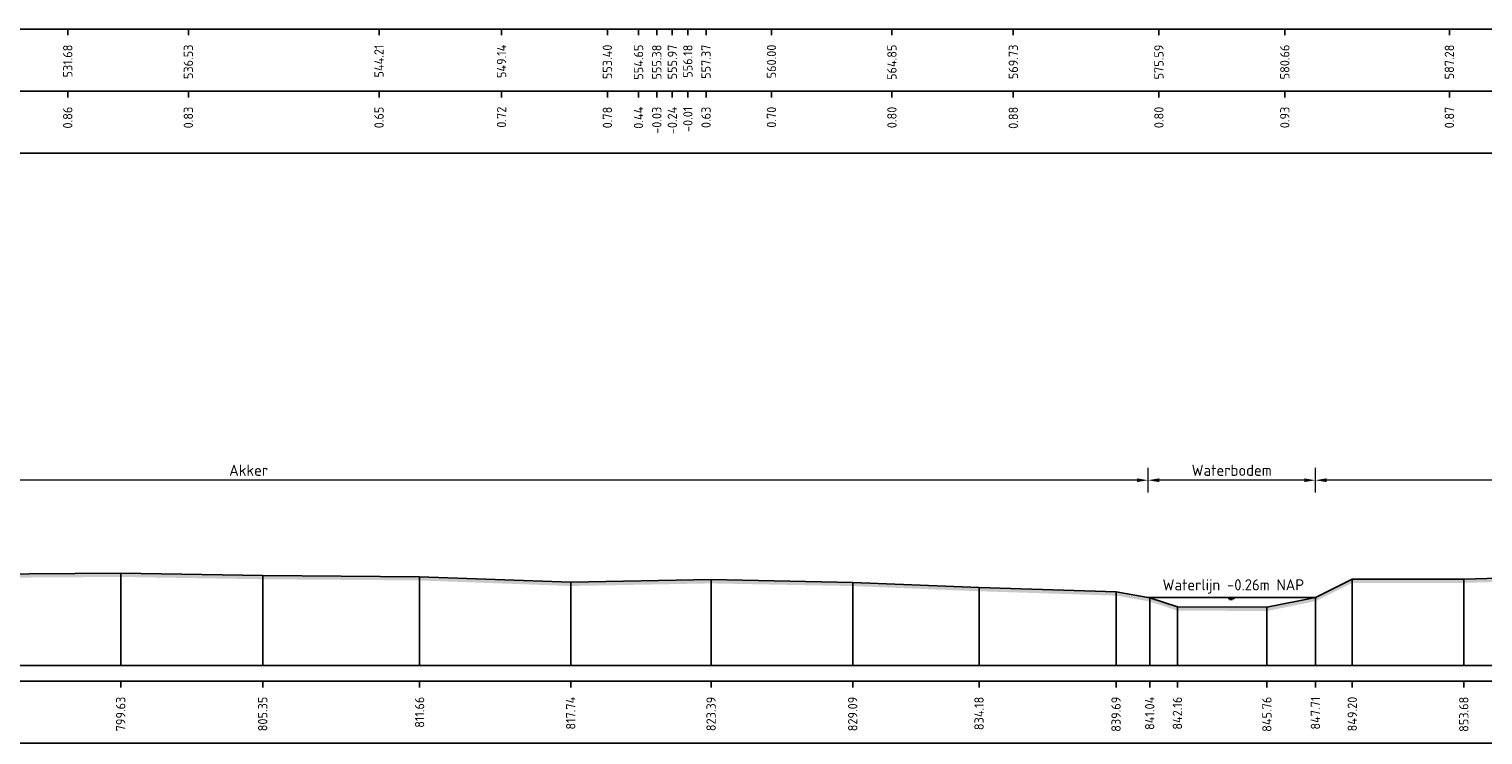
# Model space of a CAD drawing. Header units: metres. Extents: x 128583 to 136452, y 412329 to 415128.
# Tile 157 of 256: x 134681 to 134739, y 414718 to 414747. Entities that reach past the tile are written whole.
import ezdxf
from ezdxf.enums import TextEntityAlignment as Align

# ---------------------------------------------------------------- set-up
doc = ezdxf.new("R2010")
doc.units = ezdxf.units.M
doc.header["$PDMODE"] = 35
doc.header["$PDSIZE"] = 0.075
for name, color, linetype, lineweight in [('X-ME-AL-PROFIEL_HUIDIG MAAIVELD-GD', 8, 'Continuous', 0), ('X-XX-AL-DETAIL1-M', 7, 'Continuous', 18), ('X-XX-AL-NAP-T18', 7, 'Continuous', 18)]:
    doc.layers.add(name, color=color, linetype=linetype, lineweight=lineweight)
for name, color, linetype in [('X-ME-AL-PROFIEL_MAAIVELD-GD', 8, 'Continuous'), ('X-ME-AL-PROFIEL_WATERLIJN-GD', 150, 'Continuous'), ('X-ME-AL-PROFIELRASTER-S', 7, 'Continuous')]:
    doc.layers.add(name, color=color, linetype=linetype)
doc.styles.add('NLCS-ISO-ANNOTATIEF-T18', font='NLCS-ISO.ttf', dxfattribs={"height": 1.8})
doc.styles.add('NLCS-ISO-ANNOTATIVE-T18', font='NLCS-ISO.ttf', dxfattribs={"height": 1.8})
doc.dimstyles.new('NLCS-ANNOTATIEF-T18-PIJL_L2_H0', dxfattribs={"dimtxt": 2.5, "dimasz": 1.8, "dimexe": 2, "dimexo": 2, "dimgap": 0.7, "dimtad": 1, "dimzin": 0, "dimdsep": 46, "dimtxsty": 'NLCS-ISO-ANNOTATIEF-T18', "dimcen": 0, "dimdle": 2, "dimclrd": 256, "dimclre": 256, "dimclrt": 10, "dimaunit": 2, "dimadec": 0, "dimazin": 0, "dimtfac": 1, "dimtdec": 3, "dimtofl": 0, "dimtmove": 0, "dimatfit": 3, "dimfxl": 2, "dimfxlon": 1, "dimtfillclr": 256, "dimtolj": 1, "dimtzin": 0, "dimlwd": -1, "dimlwe": -1, "dimarcsym": 0})

# ---------------------------------------------------------------- blocks, each defined once
blk = doc.blocks.new('SAL-PROFIELRASTER_BALK_EIND1-D')
at = {"color": 0, "linetype": 'ByBlock', "lineweight": -2, "flags": 128}
for points in [[(0, 0), (1, 0)], [(0, -2.5), (1, -2.5)], [(0, -12.5), (1, -12.5)]]:
    blk.add_lwpolyline(points, dxfattribs=at)
blk = doc.blocks.new('SAL-PROFIELRASTER_BALK_DATA-D')
at = {"color": 0, "linetype": 'ByBlock', "lineweight": -2}
blk.add_lwpolyline([(0, -3.5), (0, -2.5)], dxfattribs=at)
at = {"color": 0, "linetype": 'ByBlock', "lineweight": -2, "style": 'NLCS-ISO-ANNOTATIVE-T18'}
blk.add_attdef('GETAL', text='', height=1.5, rotation=90, dxfattribs=at).set_placement((0.75, -5), align=Align.RIGHT)
blk = doc.blocks.new('SAL-PROFIELRASTER_AANHAAL-D')
at = {"color": 9, "linetype": 'ByBlock', "lineweight": -2, "flags": 128}
blk.add_lwpolyline([(0, 1), (0, 0)], dxfattribs=at)
blk = doc.blocks.new('*D241')
at = {"layer": 'Defpoints', "color": 0, "transparency": 16777216}
for p in [(134653.367, 414728.359), (134653.367, 414723.684), (134725.753, 414723.637)]:
    blk.add_point(p, dxfattribs=at)
at = {"layer": 'X-XX-AL-DETAIL1-M', "transparency": 16777216}
for p, q in [((134653.367, 414727.859), (134653.367, 414728.859)), ((134725.753, 414727.859), (134725.753, 414728.859)), ((134725.303, 414728.359), (134653.817, 414728.359))]:
    blk.add_line(p, q, dxfattribs=at)
for points in [[(134653.817, 414728.434), (134653.817, 414728.284), (134653.367, 414728.359)], [(134725.303, 414728.434), (134725.303, 414728.284), (134725.753, 414728.359)]]:
    blk.add_solid(points, dxfattribs=at)
at = {"layer": 'X-XX-AL-DETAIL1-M', "color": 10, "transparency": 16777216, "insert": (134689.56, 414728.759), "char_height": 0.45, "attachment_point": 5, "style": 'NLCS-ISO-ANNOTATIEF-T18'}
blk.add_mtext('\\A1;Akker', dxfattribs=at)
blk = doc.blocks.new('*D242')
at = {"layer": 'Defpoints', "color": 0, "transparency": 16777216}
for p in [(134725.753, 414728.359), (134725.753, 414723.637), (134732.489, 414723.637)]:
    blk.add_point(p, dxfattribs=at)
at = {"layer": 'X-XX-AL-DETAIL1-M', "transparency": 16777216}
for p, q in [((134725.753, 414727.859), (134725.753, 414728.859)), ((134732.489, 414727.859), (134732.489, 414728.859)), ((134732.039, 414728.359), (134726.203, 414728.359))]:
    blk.add_line(p, q, dxfattribs=at)
for points in [[(134726.203, 414728.434), (134726.203, 414728.284), (134725.753, 414728.359)], [(134732.039, 414728.434), (134732.039, 414728.284), (134732.489, 414728.359)]]:
    blk.add_solid(points, dxfattribs=at)
at = {"layer": 'X-XX-AL-DETAIL1-M', "color": 10, "transparency": 16777216, "insert": (134729.121, 414728.759), "char_height": 0.45, "attachment_point": 5, "style": 'NLCS-ISO-ANNOTATIEF-T18'}
blk.add_mtext('\\A1;Waterbodem', dxfattribs=at)
blk = doc.blocks.new('*D243')
at = {"layer": 'Defpoints', "color": 0, "transparency": 16777216}
for p in [(134732.489, 414728.359), (134732.489, 414723.637), (134850.021, 414723.88)]:
    blk.add_point(p, dxfattribs=at)
at = {"layer": 'X-XX-AL-DETAIL1-M', "transparency": 16777216}
for p, q in [((134732.489, 414727.859), (134732.489, 414728.859)), ((134850.021, 414727.859), (134850.021, 414728.859)), ((134849.571, 414728.359), (134732.939, 414728.359))]:
    blk.add_line(p, q, dxfattribs=at)
for points in [[(134732.939, 414728.434), (134732.939, 414728.284), (134732.489, 414728.359)], [(134849.571, 414728.434), (134849.571, 414728.284), (134850.021, 414728.359)]]:
    blk.add_solid(points, dxfattribs=at)
at = {"layer": 'X-XX-AL-DETAIL1-M', "color": 10, "transparency": 16777216, "insert": (134791.255, 414728.759), "char_height": 0.45, "attachment_point": 5, "style": 'NLCS-ISO-ANNOTATIEF-T18'}
blk.add_mtext('\\A1;Gras', dxfattribs=at)
blk = doc.blocks.new('SAL-PROFIELRASTER_BALK_EIND2-D')
at = {"color": 0, "linetype": 'ByBlock', "lineweight": -2}
blk.add_line((1, -12.5), (0, -12.5), dxfattribs=at)

msp = doc.modelspace()

# ---------------------------------------------------------------- hatches: boundary and pattern name
at = {"layer": 'X-ME-AL-PROFIEL_HUIDIG MAAIVELD-GD'}
h = msp.add_hatch(dxfattribs=at)
h.set_pattern_fill('AGR-MAAIVELD', color=256, scale=0.1, pattern_type=2)
h.set_pattern_definition([(45, (-1061.1549, -108.34435), (-0.5000001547, 0.5000001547), []), (45, (-1061.2263, -108.2729), (0, 1.0000003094), [0.707107, -0.707107]), (45, (-1061.29775, -108.2015), (0, 1.0000003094), [0.707107, -0.707107]), (45, (-1061.3702, -108.1291), (0, 1.0000003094), [0.707107, -0.707107]), (45, (-1061.4406, -108.05864), (0, 1.0000003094), [0.707107, -0.707107]), (45, (-1061.512, -107.9872), (0, 1.0000003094), [0.707107, -0.707107]), (45, (-1061.58346, -107.9158), (0, 1.0000003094), [0.707107, -0.707107]), (315, (-1061.1549, -108.34435), (0.5000001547, 0.5000001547), []), (315, (-1061.08346, -108.2729), (1.0000003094, -3e-16), [0.707107, -0.707107]), (315, (-1061.012, -108.2015), (1.0000003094, -3e-16), [0.707107, -0.707107]), (315, (-1060.9396, -108.1291), (1.0000003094, -3e-16), [0.707107, -0.707107]), (315, (-1060.8692, -108.05864), (1.0000003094, -3e-16), [0.707107, -0.707107]), (315, (-1060.79775, -107.9872), (1.0000003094, -3e-16), [0.707107, -0.707107]), (315, (-1060.7263, -107.9158), (1.0000003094, -3e-16), [0.707107, -0.707107])])
h.paths.add_polyline_path([(135390.331, 414726.739), (135390.331, 414726.589), (135388.847, 414726.398), (135386.852, 414725.968), (135383.517, 414725.573), (135380.151, 414725.062), (135376.72, 414724.781), (135375.961, 414724.278), (135375.36, 414723.632), (135374.894, 414723.248), (135374.444, 414723.251), (135374.178, 414723.617), (135373.273, 414724.471), (135369.953, 414724.772), (135365.742, 414724.782), (135362.37, 414724.695), (135356.996, 414724.862), (135352.091, 414724.826), (135347.404, 414724.854), (135342.348, 414724.841), (135337.603, 414724.892), (135333.017, 414724.88), (135327.402, 414724.814), (135323.141, 414724.774), (135318.1, 414724.697), (135313.459, 414724.671), (135308.998, 414724.701), (135304.663, 414724.732), (135299.597, 414724.644), (135295.476, 414724.606), (135291.037, 414724.633), (135286.177, 414724.68), (135281.783, 414724.634), (135278.246, 414724.504), (135273.646, 414724.473), (135269.93, 414724.484), (135264.973, 414724.632), (135260.133, 414724.696), (135255.195, 414724.662), (135249.746, 414724.753), (135245.424, 414724.558), (135239.597, 414724.717), (135234.505, 414724.738), (135229.613, 414724.683), (135225.312, 414724.645), (135220.302, 414724.646), (135215.903, 414724.504), (135211.291, 414724.623), (135207.296, 414724.54), (135201.987, 414724.698), (135197.203, 414724.639), (135191.267, 414724.532), (135186.925, 414724.298), (135180.271, 414724.35), (135175.61, 414723.924), (135171.736, 414723.477), (135169.032, 414723.276), (135166.794, 414723.476), (135163.224, 414724.365), (135158.486, 414724.389), (135153.52, 414724.423), (135147.637, 414724.498), (135142.719, 414724.493), (135137.354, 414724.564), (135132.543, 414724.577), (135126.943, 414724.643), (135122.84, 414724.501), (135116.933, 414724.493), (135111.121, 414724.605), (135105.021, 414724.591), (135100.057, 414724.518), (135094.054, 414724.58), (135089.126, 414724.37), (135084.153, 414724.344), (135081.354, 414724.19), (135080.521, 414723.82), (135080.036, 414723.514), (135079.631, 414723.493), (135079.184, 414723.822), (135078.1, 414724.388), (135073.984, 414724.462), (135069.079, 414724.36), (135063.828, 414724.487), (135058.806, 414724.383), (135052.592, 414724.601), (135047.379, 414724.483), (135041.357, 414724.611), (135035.415, 414724.671), (135029.131, 414724.746), (135023.927, 414724.627), (135017.566, 414724.715), (135011.258, 414724.702), (135005.944, 414724.511), (134999.51, 414724.59), (134993.088, 414724.568), (134986.906, 414724.536), (134981.646, 414724.5), (134975.574, 414724.459), (134971.252, 414724.353), (134970.537, 414724.103), (134970.046, 414723.763), (134969.548, 414723.568), (134969.198, 414723.754), (134967.811, 414724.317), (134963.354, 414724.379), (134957.348, 414724.479), (134951.06, 414724.549), (134945.022, 414724.586), (134938.418, 414724.636), (134932.058, 414724.711), (134927.052, 414724.625), (134920.331, 414724.778), (134915.275, 414724.551), (134910.174, 414724.667), (134904.472, 414724.815), (134898.931, 414724.754), (134892.869, 414724.756), (134887.361, 414724.718), (134882.457, 414724.495), (134876.027, 414724.544), (134869.823, 414724.61), (134863.316, 414724.566), (134857.774, 414724.478), (134851.869, 414724.309), (134851.351, 414724.065), (134851.178, 414723.73), (134850.829, 414723.561), (134850.199, 414723.545), (134850.021, 414723.73), (134849.128, 414724.247), (134843.88, 414724.35), (134838.536, 414724.469), (134832.561, 414724.473), (134827.393, 414724.429), (134820.676, 414724.567), (134814.533, 414724.551), (134808.485, 414724.667), (134805.42, 414724.492), (134802.898, 414724.505), (134799.938, 414724.605), (134793.356, 414724.475), (134786.531, 414724.605), (134780.78, 414724.389), (134774.673, 414724.449), (134767.832, 414724.559), (134762.092, 414724.447), (134760.176, 414724.228), (134756.711, 414724.431), (134750.57, 414724.259), (134743.155, 414724.357), (134738.461, 414724.227), (134733.972, 414724.228), (134732.489, 414723.487), (134730.537, 414723.093), (134726.934, 414723.112), (134725.821, 414723.475), (134724.465, 414723.713), (134718.952, 414723.89), (134713.867, 414724.098), (134708.169, 414724.206), (134702.518, 414724.101), (134696.437, 414724.325), (134690.122, 414724.373), (134684.407, 414724.466), (134678.863, 414724.431), (134672.114, 414724.494), (134666.901, 414724.467), (134660.859, 414724.525), (134658.282, 414724.362), (134654.15, 414724.361), (134653.342, 414723.507), (134652.82, 414723.412), (134652.473, 414723.534), (134651.629, 414724.337), (134646.021, 414724.664), (134640.549, 414724.688), (134635.164, 414724.657), (134629.195, 414724.69), (134623.325, 414724.676), (134616.804, 414724.699), (134610.833, 414724.654), (134605.128, 414724.645), (134598.925, 414724.613), (134594.087, 414724.527), (134589.368, 414724.425), (134585.308, 414724.325), (134584.47, 414723.607), (134583.595, 414723.22), (134583.121, 414723.219), (134582.857, 414723.577), (134581.59, 414724.34), (134577.919, 414724.542), (134572.487, 414724.551), (134566.619, 414724.585), (134560.824, 414724.549), (134555.428, 414724.54), (134548.781, 414724.692), (134543.587, 414724.603), (134538.323, 414724.569), (134532.958, 414724.433), (134526.049, 414724.675), (134520.553, 414724.597), (134516.819, 414724.4), (134513.872, 414724.223), (134513.351, 414723.472), (134512.676, 414723.323), (134512.35, 414723.324), (134511.73, 414723.482), (134510.908, 414724.351), (134505.674, 414724.572), (134500.172, 414724.674), (134493.996, 414724.706), (134489.287, 414724.666), (134484.348, 414724.598), (134478.378, 414724.53), (134472.058, 414724.613), (134465.436, 414724.677), (134460.368, 414724.544), (134454.509, 414724.628), (134449.625, 414724.546), (134444.778, 414724.443), (134442.142, 414724.371), (134440.954, 414723.73), (134440.746, 414723.503), (134440.162, 414723.718), (134439.426, 414724.188), (134438.173, 414724.528), (134433.914, 414724.468), (134428.982, 414724.391), (134421.309, 414724.577), (134416.455, 414724.608), (134412.505, 414724.479), (134411.109, 414724.047), (134410.307, 414723.926), (134407.515, 414724.543), (134402.267, 414724.598), (134396.245, 414724.398), (134391.768, 414724.349), (134387.07, 414724.602), (134381.772, 414724.596), (134374.855, 414724.553), (134373.51, 414724.26), (134372.407, 414723.68), (134372.044, 414723.452), (134371.744, 414723.667), (134370.919, 414724.171), (134369.865, 414724.482), (134365.704, 414724.57), (134362.214, 414724.408), (134358.501, 414724.626), (134353.935, 414724.593), (134350.634, 414724.112), (134348.174, 414724.422), (134342.886, 414724.626), (134337.926, 414724.595), (134334.421, 414724.403), (134331.051, 414724.578), (134327.332, 414724.562), (134321.147, 414724.52), (134317.129, 414724.191), (134313.712, 414724.62), (134310.276, 414724.395), (134305.508, 414724.612), (134302.056, 414724.4), (134300.305, 414724.159), (134299.829, 414723.604), (134299.193, 414723.437), (134298.919, 414723.599), (134298.392, 414723.981), (134297.179, 414724.568), (134291.085, 414724.631), (134287.909, 414724.336), (134282.763, 414724.61), (134278.116, 414724.641), (134274.807, 414724.192), (134271.011, 414724.622), (134265.087, 414724.603), (134261.855, 414724.441), (134258.361, 414724.625), (134251.09, 414724.663), (134248.026, 414724.202), (134244.443, 414724.618), (134239.114, 414724.551), (134232.973, 414724.699), (134227.567, 414724.515), (134226.266, 414724.039), (134225.721, 414723.463), (134225.231, 414723.269), (134224.829, 414723.268), (134224.576, 414723.457), (134223.855, 414724.144), (134222.782, 414724.568), (134218.519, 414724.667), (134214.837, 414724.588), (134209.161, 414724.672), (134204.352, 414724.425), (134198.113, 414724.649), (134191.277, 414724.666), (134187.426, 414724.153), (134183.821, 414724.636), (134180.835, 414724.557), (134176.775, 414724.67), (134174.565, 414724.529), (134171.849, 414724.661), (134164.845, 414724.617), (134161.212, 414724.236), (134158.111, 414724.587), (134153.143, 414724.702), (134148.746, 414724.659), (134144.254, 414724.722), (134138.423, 414724.695), (134135.881, 414724.436), (134134.58, 414723.479), (134134.211, 414723.236), (134133.897, 414723.231), (134133.654, 414723.483), (134132.543, 414724.364), (134129.113, 414724.501), (134124.69, 414724.561), (134119.632, 414724.496), (134113.038, 414724.648), (134108.106, 414724.578), (134102.836, 414724.472), (134096.749, 414724.528), (134091.468, 414724.289), (134090.934, 414724.005), (134090.719, 414724.011), (134090.076, 414724.376), (134085.543, 414724.537), (134081.252, 414724.586), (134075.807, 414724.566), (134070.013, 414724.539), (134064.171, 414724.529), (134058.975, 414724.491), (134054.002, 414724.403), (134052.466, 414724.244), (134051.667, 414723.479), (134051.417, 414723.197), (134050.955, 414723.187), (134050.818, 414723.466), (134049.571, 414724.208), (134044.341, 414724.64), (134038.886, 414724.649), (134034.428, 414724.476), (134028.844, 414724.542), (134025.113, 414724.421), (134024.629, 414724.072), (134024.238, 414723.909), (134024.032, 414723.929), (134023.679, 414724.085), (134022.999, 414724.402), (134016.323, 414724.518), (134010.999, 414724.599), (134005.633, 414724.596), (134001.84, 414724.404), (133998.511, 414724.228), (133998.15, 414723.995), (133997.216, 414724.292), (133992.536, 414724.508), (133985.665, 414724.567), (133980.964, 414724.545), (133974.384, 414724.298), (133973.752, 414723.497), (133972.991, 414723.242), (133972.387, 414723.247), (133971.993, 414723.475), (133970.679, 414724.288), (133970.535, 414724.291), (133965.266, 414724.477), (133959.375, 414724.563), (133953.674, 414724.544), (133947.772, 414724.373), (133940.923, 414724.555), (133935.101, 414724.526), (133930.223, 414724.408), (133924.833, 414724.466), (133919.06, 414724.441), (133913.211, 414724.507), (133907.411, 414724.539), (133901.76, 414724.528), (133896.152, 414724.602), (133890.126, 414724.572), (133884.777, 414724.719), (133884.777, 414724.869), (133890.126, 414724.722), (133896.152, 414724.752), (133901.76, 414724.678), (133907.411, 414724.689), (133913.211, 414724.657), (133919.06, 414724.591), (133924.833, 414724.616), (133930.223, 414724.558), (133935.101, 414724.676), (133940.923, 414724.705), (133947.772, 414724.523), (133953.674, 414724.694), (133959.375, 414724.713), (133965.266, 414724.627), (133970.535, 414724.441), (133970.679, 414724.438), (133971.993, 414723.625), (133972.387, 414723.397), (133972.991, 414723.392), (133973.752, 414723.647), (133974.384, 414724.448), (133980.964, 414724.695), (133985.665, 414724.717), (133992.536, 414724.658), (133997.216, 414724.442), (133998.15, 414724.145), (133998.511, 414724.378), (134001.84, 414724.554), (134005.633, 414724.746), (134010.999, 414724.749), (134016.323, 414724.668), (134022.999, 414724.552), (134023.679, 414724.235), (134024.032, 414724.079), (134024.238, 414724.059), (134024.629, 414724.222), (134025.113, 414724.571), (134028.844, 414724.692), (134034.428, 414724.626), (134038.886, 414724.799), (134044.341, 414724.79), (134049.571, 414724.358), (134050.818, 414723.616), (134050.955, 414723.337), (134051.417, 414723.347), (134051.667, 414723.629), (134052.466, 414724.394), (134054.002, 414724.553), (134058.975, 414724.641), (134064.171, 414724.679), (134070.013, 414724.689), (134075.807, 414724.716), (134081.252, 414724.736), (134085.543, 414724.687), (134090.076, 414724.526), (134090.719, 414724.161), (134090.934, 414724.155), (134091.468, 414724.439), (134096.749, 414724.678), (134102.836, 414724.622), (134108.106, 414724.728), (134113.038, 414724.798), (134119.632, 414724.646), (134124.69, 414724.711), (134129.113, 414724.651), (134132.543, 414724.514), (134133.654, 414723.633), (134133.897, 414723.381), (134134.211, 414723.386), (134134.58, 414723.629), (134135.881, 414724.586), (134138.423, 414724.845), (134144.254, 414724.872), (134148.746, 414724.809), (134153.143, 414724.852), (134158.111, 414724.737), (134161.212, 414724.386), (134164.845, 414724.767), (134171.849, 414724.811), (134174.565, 414724.679), (134176.775, 414724.82), (134180.835, 414724.707), (134183.821, 414724.786), (134187.426, 414724.303), (134191.277, 414724.816), (134198.113, 414724.799), (134204.352, 414724.575), (134209.161, 414724.822), (134214.837, 414724.738), (134218.519, 414724.817), (134222.782, 414724.718), (134223.855, 414724.294), (134224.576, 414723.607), (134224.829, 414723.418), (134225.231, 414723.419), (134225.721, 414723.613), (134226.266, 414724.189), (134227.567, 414724.665), (134232.973, 414724.849), (134239.114, 414724.701), (134244.443, 414724.768), (134248.026, 414724.352), (134251.09, 414724.813), (134258.361, 414724.775), (134261.855, 414724.591), (134265.087, 414724.753), (134271.011, 414724.772), (134274.807, 414724.342), (134278.116, 414724.791), (134282.763, 414724.76), (134287.909, 414724.486), (134291.085, 414724.781), (134297.179, 414724.718), (134298.392, 414724.131), (134298.919, 414723.749), (134299.193, 414723.587), (134299.829, 414723.754), (134300.305, 414724.309), (134302.056, 414724.55), (134305.508, 414724.762), (134310.276, 414724.545), (134313.712, 414724.77), (134317.129, 414724.341), (134321.147, 414724.67), (134327.332, 414724.712), (134331.051, 414724.728), (134334.421, 414724.553), (134337.926, 414724.745), (134342.886, 414724.776), (134348.174, 414724.572), (134350.634, 414724.262), (134353.935, 414724.743), (134358.501, 414724.776), (134362.214, 414724.558), (134365.704, 414724.72), (134369.865, 414724.632), (134370.919, 414724.321), (134371.744, 414723.817), (134372.044, 414723.602), (134372.407, 414723.83), (134373.51, 414724.41), (134374.855, 414724.703), (134381.772, 414724.746), (134387.07, 414724.752), (134391.768, 414724.499), (134396.245, 414724.548), (134402.267, 414724.748), (134407.515, 414724.693), (134410.307, 414724.076), (134411.109, 414724.197), (134412.505, 414724.629), (134416.455, 414724.758), (134421.309, 414724.727), (134428.982, 414724.541), (134433.914, 414724.618), (134438.173, 414724.678), (134439.426, 414724.338), (134440.162, 414723.868), (134440.746, 414723.653), (134440.954, 414723.88), (134442.142, 414724.521), (134444.778, 414724.593), (134449.625, 414724.696), (134454.509, 414724.778), (134460.368, 414724.694), (134465.436, 414724.827), (134472.058, 414724.763), (134478.378, 414724.68), (134484.348, 414724.748), (134489.287, 414724.816), (134493.996, 414724.856), (134500.172, 414724.824), (134505.674, 414724.722), (134510.908, 414724.501), (134511.73, 414723.632), (134512.35, 414723.474), (134512.676, 414723.473), (134513.351, 414723.622), (134513.872, 414724.373), (134516.819, 414724.55), (134520.553, 414724.747), (134526.049, 414724.825), (134532.958, 414724.583), (134538.323, 414724.719), (134543.587, 414724.753), (134548.781, 414724.842), (134555.428, 414724.69), (134560.824, 414724.699), (134566.619, 414724.735), (134572.487, 414724.701), (134577.919, 414724.692), (134581.59, 414724.49), (134582.857, 414723.727), (134583.121, 414723.369), (134583.595, 414723.37), (134584.47, 414723.757), (134585.308, 414724.475), (134589.368, 414724.575), (134594.087, 414724.677), (134598.925, 414724.763), (134605.128, 414724.795), (134610.833, 414724.804), (134616.804, 414724.849), (134623.325, 414724.826), (134629.195, 414724.84), (134635.164, 414724.807), (134640.549, 414724.838), (134646.021, 414724.814), (134651.629, 414724.487), (134652.473, 414723.684), (134652.82, 414723.562), (134653.342, 414723.657), (134654.15, 414724.511), (134658.282, 414724.512), (134660.859, 414724.675), (134666.901, 414724.617), (134672.114, 414724.644), (134678.863, 414724.581), (134684.407, 414724.616), (134690.122, 414724.523), (134696.437, 414724.475), (134702.518, 414724.251), (134708.169, 414724.356), (134713.867, 414724.248), (134718.952, 414724.04), (134724.465, 414723.863), (134725.821, 414723.625), (134726.934, 414723.262), (134730.537, 414723.243), (134732.489, 414723.637), (134733.972, 414724.378), (134738.461, 414724.377), (134743.155, 414724.507), (134750.57, 414724.409), (134756.711, 414724.581), (134760.176, 414724.378), (134762.092, 414724.597), (134767.832, 414724.709), (134774.673, 414724.599), (134780.78, 414724.539), (134786.531, 414724.755), (134793.356, 414724.625), (134799.938, 414724.755), (134802.898, 414724.655), (134805.42, 414724.642), (134808.485, 414724.817), (134814.533, 414724.701), (134820.676, 414724.717), (134827.393, 414724.579), (134832.561, 414724.623), (134838.536, 414724.619), (134843.88, 414724.5), (134849.128, 414724.397), (134850.021, 414723.88), (134850.199, 414723.695), (134850.829, 414723.711), (134851.178, 414723.88), (134851.351, 414724.215), (134851.869, 414724.459), (134857.774, 414724.628), (134863.316, 414724.716), (134869.823, 414724.76), (134876.027, 414724.694), (134882.457, 414724.645), (134887.361, 414724.868), (134892.869, 414724.906), (134898.931, 414724.904), (134904.472, 414724.965), (134910.174, 414724.817), (134915.275, 414724.701), (134920.331, 414724.928), (134927.052, 414724.775), (134932.058, 414724.861), (134938.418, 414724.786), (134945.022, 414724.736), (134951.06, 414724.699), (134957.348, 414724.629), (134963.354, 414724.529), (134967.811, 414724.467), (134969.198, 414723.904), (134969.548, 414723.718), (134970.046, 414723.913), (134970.537, 414724.253), (134971.252, 414724.503), (134975.574, 414724.609), (134981.646, 414724.65), (134986.906, 414724.686), (134993.088, 414724.718), (134999.51, 414724.74), (135005.944, 414724.661), (135011.258, 414724.852), (135017.566, 414724.865), (135023.927, 414724.777), (135029.131, 414724.896), (135035.415, 414724.821), (135041.357, 414724.761), (135047.379, 414724.633), (135052.592, 414724.751), (135058.806, 414724.533), (135063.828, 414724.637), (135069.079, 414724.51), (135073.984, 414724.612), (135078.1, 414724.538), (135079.184, 414723.972), (135079.631, 414723.643), (135080.036, 414723.664), (135080.521, 414723.97), (135081.354, 414724.34), (135084.153, 414724.494), (135089.126, 414724.52), (135094.054, 414724.73), (135100.057, 414724.668), (135105.021, 414724.741), (135111.121, 414724.755), (135116.933, 414724.643), (135122.84, 414724.651), (135126.943, 414724.793), (135132.543, 414724.727), (135137.354, 414724.714), (135142.719, 414724.643), (135147.637, 414724.648), (135153.52, 414724.573), (135158.486, 414724.539), (135163.224, 414724.515), (135166.794, 414723.626), (135169.032, 414723.426), (135171.736, 414723.627), (135175.61, 414724.074), (135180.271, 414724.5), (135186.925, 414724.448), (135191.267, 414724.682), (135197.203, 414724.789), (135201.987, 414724.848), (135207.296, 414724.69), (135211.291, 414724.773), (135215.903, 414724.654), (135220.302, 414724.796), (135225.312, 414724.795), (135229.613, 414724.833), (135234.505, 414724.888), (135239.597, 414724.867), (135245.424, 414724.708), (135249.746, 414724.903), (135255.195, 414724.812), (135260.133, 414724.846), (135264.973, 414724.782), (135269.93, 414724.634), (135273.646, 414724.623), (135278.246, 414724.654), (135281.783, 414724.784), (135286.177, 414724.83), (135291.037, 414724.783), (135295.476, 414724.756), (135299.597, 414724.794), (135304.663, 414724.882), (135308.998, 414724.851), (135313.459, 414724.821), (135318.1, 414724.847), (135323.141, 414724.924), (135327.402, 414724.964), (135333.017, 414725.03), (135337.603, 414725.042), (135342.348, 414724.991), (135347.404, 414725.004), (135352.091, 414724.976), (135356.996, 414725.012), (135362.37, 414724.845), (135365.742, 414724.932), (135369.953, 414724.922), (135373.273, 414724.621), (135374.178, 414723.767), (135374.444, 414723.401), (135374.894, 414723.398), (135375.36, 414723.782), (135375.961, 414724.428), (135376.72, 414724.931), (135380.151, 414725.212), (135383.517, 414725.723), (135386.852, 414726.118), (135388.847, 414726.548)])

# ---------------------------------------------------------------- linework, layer by layer
at = {"layer": 'X-ME-AL-PROFIEL_MAAIVELD-GD'}
msp.add_lwpolyline([(134678.863, 414724.581), (134684.407, 414724.616), (134690.122, 414724.523), (134696.437, 414724.475), (134702.518, 414724.251), (134708.169, 414724.356), (134713.867, 414724.248), (134718.952, 414724.04), (134724.465, 414723.863), (134725.821, 414723.625), (134726.934, 414723.262), (134730.537, 414723.243), (134732.489, 414723.637), (134733.972, 414724.378), (134738.461, 414724.377), (134743.155, 414724.507)], dxfattribs=at)
at = {"layer": 'X-ME-AL-PROFIEL_WATERLIJN-GD'}
for points in [[(134732.489, 414723.637), (134725.753, 414723.637)], [(134728.977, 414723.595), (134729.227, 414723.595)], [(134729.033, 414723.558), (134729.158, 414723.558)]]:
    msp.add_lwpolyline(points, dxfattribs=at)

# ---------------------------------------------------------------- block references
at = {"layer": 'X-ME-AL-PROFIELRASTER-S', "xscale": 1506.179758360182, "yscale": 0.25, "zscale": 1506.179758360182}
for name, p in [('SAL-PROFIELRASTER_BALK_EIND1-D', (134150.598, 414747.147)), ('SAL-PROFIELRASTER_BALK_EIND2-D', (134150.598, 414744.647)), ('SAL-PROFIELRASTER_BALK_EIND1-D', (133884.777, 414720.894))]:
    msp.add_blockref(name, p, dxfattribs=at)
at = {"layer": 'X-ME-AL-PROFIELRASTER-S', "xscale": 0.25, "yscale": 0.25, "zscale": 0.25}
for p, values in [((134682.277, 414747.147), {'GETAL': '531.68'}), ((134682.277, 414747.147), {'GETAL': '531.68'}), ((134687.131, 414747.147), {'GETAL': '536.53'}), ((134687.131, 414747.147), {'GETAL': '536.53'}), ((134694.804, 414747.147), {'GETAL': '544.21'}), ((134694.804, 414747.147), {'GETAL': '544.21'}), ((134699.735, 414747.147), {'GETAL': '549.14'}), ((134699.735, 414747.147), {'GETAL': '549.14'}), ((134703.995, 414747.147), {'GETAL': '553.40'}), ((134703.995, 414747.147), {'GETAL': '553.40'}), ((134705.248, 414747.147), {'GETAL': '554.65'}), ((134705.248, 414747.147), {'GETAL': '554.65'}), ((134705.983, 414747.147), {'GETAL': '555.38'}), ((134705.983, 414747.147), {'GETAL': '555.38'}), ((134706.608, 414747.147), {'GETAL': '555.97'}), ((134707.233, 414747.147), {'GETAL': '556.18'}), ((134707.233, 414747.147), {'GETAL': '556.18'}), ((134707.964, 414747.147), {'GETAL': '557.37'}), ((134707.964, 414747.147), {'GETAL': '557.37'}), ((134710.599, 414747.147), {'GETAL': '560.00'}), ((134710.599, 414747.147), {'GETAL': '560.00'}), ((134715.446, 414747.147), {'GETAL': '564.85'}), ((134715.446, 414747.147), {'GETAL': '564.85'}), ((134720.331, 414747.147), {'GETAL': '569.73'}), ((134720.331, 414747.147), {'GETAL': '569.73'}), ((134726.19, 414747.147), {'GETAL': '575.59'}), ((134726.19, 414747.147), {'GETAL': '575.59'}), ((134731.258, 414747.147), {'GETAL': '580.66'}), ((134731.258, 414747.147), {'GETAL': '580.66'}), ((134737.88, 414747.147), {'GETAL': '587.28'}), ((134737.88, 414747.147), {'GETAL': '587.28'}), ((134682.277, 414744.647), {'GETAL': '0.86'}), ((134687.131, 414744.647), {'GETAL': '0.83'}), ((134694.804, 414744.647), {'GETAL': '0.65'}), ((134699.735, 414744.647), {'GETAL': '0.72'}), ((134703.995, 414744.647), {'GETAL': '0.78'}), ((134705.248, 414744.647), {'GETAL': '0.44'}), ((134705.983, 414744.647), {'GETAL': '-0.03'}), ((134706.608, 414744.647), {'GETAL': '-0.24'}), ((134707.233, 414744.647), {'GETAL': '-0.01'}), ((134707.964, 414744.647), {'GETAL': '0.63'}), ((134710.599, 414744.647), {'GETAL': '0.70'}), ((134715.446, 414744.647), {'GETAL': '0.80'}), ((134720.331, 414744.647), {'GETAL': '0.88'}), ((134726.19, 414744.647), {'GETAL': '0.80'}), ((134731.258, 414744.647), {'GETAL': '0.93'}), ((134737.88, 414744.647), {'GETAL': '0.87'}), ((134684.407, 414720.894), {'GETAL': '799.63'}), ((134684.407, 414720.894), {'GETAL': '799.63'}), ((134690.122, 414720.894), {'GETAL': '805.35'}), ((134690.122, 414720.894), {'GETAL': '805.35'}), ((134696.437, 414720.894), {'GETAL': '811.66'}), ((134696.437, 414720.894), {'GETAL': '811.66'}), ((134702.518, 414720.894), {'GETAL': '817.74'}), ((134702.518, 414720.894), {'GETAL': '817.74'}), ((134708.169, 414720.894), {'GETAL': '823.39'}), ((134708.169, 414720.894), {'GETAL': '823.39'}), ((134713.867, 414720.894), {'GETAL': '829.09'}), ((134713.867, 414720.894), {'GETAL': '829.09'}), ((134718.952, 414720.894), {'GETAL': '834.18'}), ((134718.952, 414720.894), {'GETAL': '834.18'}), ((134724.465, 414720.894), {'GETAL': '839.69'}), ((134724.465, 414720.894), {'GETAL': '839.69'}), ((134725.821, 414720.894), {'GETAL': '841.04'}), ((134725.821, 414720.894), {'GETAL': '841.04'}), ((134726.934, 414720.894), {'GETAL': '842.16'}), ((134730.537, 414720.894), {'GETAL': '845.76'}), ((134732.489, 414720.894), {'GETAL': '847.71'}), ((134732.489, 414720.894), {'GETAL': '847.71'}), ((134733.972, 414720.894), {'GETAL': '849.20'}), ((134733.972, 414720.894), {'GETAL': '849.20'}), ((134738.461, 414720.894), {'GETAL': '853.68'}), ((134738.461, 414720.894), {'GETAL': '853.68'})]:
    msp.add_blockref('SAL-PROFIELRASTER_BALK_DATA-D', p, dxfattribs=at).add_auto_attribs(values)
at = {"layer": 'X-ME-AL-PROFIELRASTER-S'}
for p, yscale in [((134684.407, 414720.894), 3.722), ((134684.407, 414720.894), 3.722), ((134690.122, 414720.894), 3.629), ((134690.122, 414720.894), 3.629), ((134696.437, 414720.894), 3.581), ((134696.437, 414720.894), 3.581), ((134702.518, 414720.894), 3.357), ((134702.518, 414720.894), 3.357), ((134708.169, 414720.894), 3.462), ((134708.169, 414720.894), 3.462), ((134713.867, 414720.894), 3.354), ((134713.867, 414720.894), 3.354), ((134733.972, 414720.894), 3.484), ((134733.972, 414720.894), 3.484), ((134738.461, 414720.894), 3.483), ((134738.461, 414720.894), 3.483), ((134718.952, 414720.894), 3.146), ((134718.952, 414720.894), 3.146), ((134724.465, 414720.894), 2.969), ((134724.465, 414720.894), 2.969), ((134725.821, 414720.894), 2.731), ((134725.821, 414720.894), 2.731), ((134732.489, 414720.894), 2.743), ((134732.489, 414720.894), 2.743), ((134726.934, 414720.894), 2.368), ((134730.537, 414720.894), 2.349)]:
    msp.add_blockref('SAL-PROFIELRASTER_AANHAAL-D', p, dxfattribs=dict(at, yscale=yscale))

# ---------------------------------------------------------------- texts
at = {"layer": 'X-XX-AL-NAP-T18', "color": 10, "insert": (134726.338, 414723.788), "char_height": 0.45, "width": 15.43377, "attachment_point": 7, "style": 'NLCS-ISO-ANNOTATIEF-T18'}
msp.add_mtext('Waterlijn -0.26m NAP', dxfattribs=at)

# ---------------------------------------------------------------- dimensions: what is measured, and where the dimension line sits
at = {"layer": 'X-XX-AL-DETAIL1-M'}
for base, p1, p2, text, picture, middle in [((134653.367, 414728.359), (134725.753, 414723.637), (134653.367, 414723.684), 'Akker', '*D241', (134689.56, 414728.359)), ((134725.753, 414728.359), (134732.489, 414723.637), (134725.753, 414723.637), 'Waterbodem', '*D242', (134729.121, 414728.359)), ((134732.489, 414728.359), (134850.021, 414723.88), (134732.489, 414723.637), 'Gras', '*D243', (134791.255, 414728.359))]:
    dim = msp.add_linear_dim(base=base, p1=p1, p2=p2, text=text, dimstyle='NLCS-ANNOTATIEF-T18-PIJL_L2_H0', dxfattribs=at)
    dim.commit()
    dim.dimension.update_dxf_attribs({"geometry": picture, "text_midpoint": middle, "dimtype": 160})

doc.saveas('drawing.dxf')
